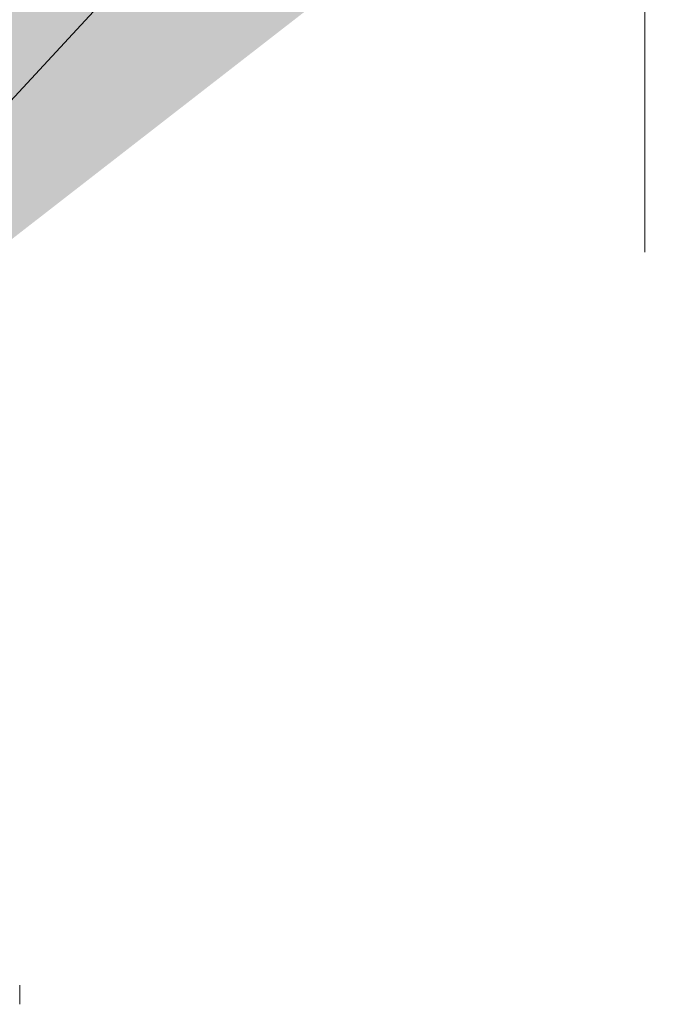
# Model space of a CAD drawing. Header units: inches. Extents: x 4 to 506, y 11 to 319.
# Tile 20 of 47: x 228.26 to 229.75, y 97.28 to 99.57. Entities that reach past the tile are written whole.
import ezdxf

# ---------------------------------------------------------------- set-up
doc = ezdxf.new("R2010")
doc.units = ezdxf.units.IN
doc.header["$LTSCALE"] = 30
doc.header["$MEASUREMENT"] = 0
for name, color, linetype, lineweight in [('Dimension (ANSI)', 7, 'Continuous', 5), ('Symbol (ANSI)', 7, 'Continuous', 5), ('Visible (ANSI)', 7, 'Continuous', 5)]:
    doc.layers.add(name, color=color, linetype=linetype, lineweight=lineweight)
doc.styles.add('ROMANS', font='romans.shx')
doc.dimstyles.new('Default (ANSI)', dxfattribs={"dimscale": 30, "dimtxt": 0.08, "dimasz": 0.098425, "dimexe": 0.125, "dimexo": 0.0625, "dimgap": 0.031496, "dimtad": 0, "dimtih": 1, "dimtoh": 1, "dimrnd": 1e-08, "dimzin": 0, "dimdsep": 46, "dimtxsty": 'ROMANS', "dimcen": 0.09, "dimdle": 0.393701, "dimclrd": 256, "dimclre": 256, "dimclrt": 256, "dimadec": 0, "dimazin": 0, "dimtfac": 1.25, "dimtofl": 0, "dimtmove": 0, "dimatfit": 3, "dimfxl": 0, "dimtolj": 1, "dimtzin": 0, "dimlwd": -1, "dimlwe": -1, "dimarcsym": 0})
doc.dimstyles.new('Default (ANSI)$7', dxfattribs={"dimscale": 30, "dimtxt": 0.08, "dimasz": 0.098425, "dimexe": 0.125, "dimexo": 0.0625, "dimgap": 0.031496, "dimtad": 0, "dimtih": 1, "dimtoh": 1, "dimrnd": 1e-08, "dimzin": 0, "dimdsep": 46, "dimtxsty": 'ROMANS', "dimcen": 0.09, "dimdle": 0.393701, "dimclrd": 256, "dimclre": 256, "dimclrt": 256, "dimadec": 0, "dimazin": 0, "dimtfac": 1.25, "dimtofl": 0, "dimtmove": 0, "dimatfit": 3, "dimfxl": 0, "dimtolj": 1, "dimtzin": 0, "dimlwd": -1, "dimlwe": -1, "dimarcsym": 0})

# ---------------------------------------------------------------- blocks, each defined once
blk = doc.blocks.new('*D29')
at = {"layer": 'Defpoints', "color": 0}
for p in [(229.7155, 105.6815), (195.278, 97.1579), (229.7155, 97.1579)]:
    blk.add_point(p, dxfattribs=at)
at = {"layer": 'Dimension (ANSI)'}
for p, q in [((195.278, 99.0329), (195.278, 109.4315)), ((229.7155, 99.0329), (229.7155, 109.4315)), ((198.2307, 105.6815), (200.6947, 105.6815)), ((226.7627, 105.6815), (224.2987, 105.6815))]:
    blk.add_line(p, q, dxfattribs=at)
for points in [[(198.2307, 106.1736), (198.2307, 105.1893), (195.278, 105.6815)], [(226.7627, 106.1736), (226.7627, 105.1893), (229.7155, 105.6815)]]:
    blk.add_solid(points, dxfattribs=at)
at = {"layer": 'Dimension (ANSI)', "insert": (212.4967, 105.6815), "char_height": 2.4, "attachment_point": 5, "style": 'ROMANS'}
blk.add_mtext('\\A1;34.44\\PDOOR WIDTH', dxfattribs=at)

msp = doc.modelspace()

# ---------------------------------------------------------------- linework, layer by layer
at = {"layer": 'Visible (ANSI)'}
msp.add_line((228.2616, 97.2828), (228.2616, 97.3275), dxfattribs=at)

# ---------------------------------------------------------------- dimensions: what is measured, and where the dimension line sits
at = {"layer": 'Dimension (ANSI)'}
dim = msp.add_linear_dim(base=(229.7155, 105.6815), p1=(195.278, 97.1579), p2=(229.7155, 97.1579), angle=180, text='<>\\PDOOR WIDTH', dimstyle='Default (ANSI)', override={"dimtih": 0, "dimtoh": 0, "dimdec": 2, "dimtp": 0, "dimtm": 0, "dimtdec": 2, "dimatfit": 1}, dxfattribs=at)
dim.commit()
dim.dimension.update_dxf_attribs({"geometry": '*D29', "text_midpoint": (212.4967, 105.6815), "dimtype": 160})

# ---------------------------------------------------------------- leaders
at = {"layer": 'Symbol (ANSI)', "annotation_type": 0, "has_hookline": 1, "hookline_direction": 0, "text_width": 40.5792}
msp.add_leader([(227.1679, 98.2278), (234.0227, 105.6265), (236.9754, 105.6265)], dimstyle='Default (ANSI)$7', override={"dimtad": 0}, dxfattribs=at)

doc.saveas('drawing.dxf')
